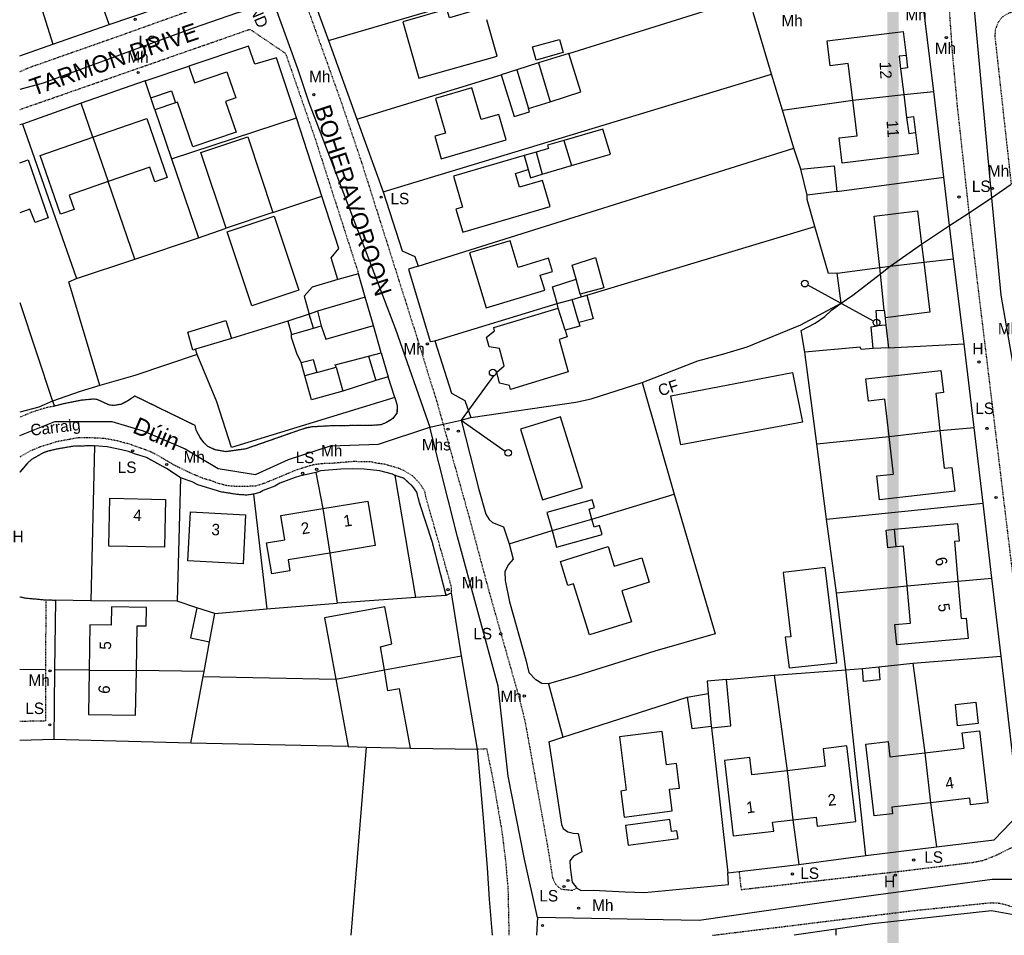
# Model space of a CAD drawing. Header units: metres. Extents: x 611948 to 1225781, y 656699 to 1316021.
# Tile 136 of 169: x 613548 to 613719, y 658843 to 659003. Entities that reach past the tile are written whole.
import ezdxf

# ---------------------------------------------------------------- set-up
doc = ezdxf.new("R2010")
doc.units = ezdxf.units.M
doc.linetypes.add('4696-08$0$PECK', pattern=[0.2, 0.1, -0.1])
for name, color, linetype in [('- EXTENT OF LiDAR SURVEY', 1, 'Continuous'), ('4696-07$0$OTHER_SYM', 253, 'Continuous'), ('4696-08$0$BDY_SYM', 253, 'Continuous'), ('4696-08$0$BLD_INN_W', 253, 'Continuous'), ('4696-08$0$BLD_OTL_P', 253, 'Continuous'), ('4696-08$0$BLD_OTL_S', 253, 'Continuous'), ('4696-08$0$GEN_LIN_D', 253, 'Continuous'), ('4696-08$0$GEN_PCK_D', 253, '4696-08$0$PECK'), ('4696-08$0$OTHER_SYM', 253, 'Continuous'), ('4696-08$0$POLE_SYMB', 253, 'Continuous'), ('4696-08$0$ROADS', 253, 'Continuous'), ('4696-08$0$ROADS_CTR', 253, 'Continuous'), ('4696-08$0$ROADS_PCK', 253, '4696-08$0$PECK'), ('4696-08$0$TOWNLAND', 253, 'Continuous')]:
    doc.layers.add(name, color=color, linetype=linetype)
doc.styles.add('4696-07$0$STANDARD', font='txt')
doc.styles.add('4696-08$0$STANDARD', font='txt')

# ---------------------------------------------------------------- blocks, each defined once
blk = doc.blocks.new('4696-07')
at = {"layer": '4696-07$0$OTHER_SYM', "style": '4696-07$0$STANDARD'}
blk.add_text('H', height=2, rotation=-0.1, dxfattribs=at).set_placement((613546.29, 658911.71))
blk = doc.blocks.new('4696-08$0$43', base_point=(147.36021, 308.857352))
blk.add_line((153.849537, 308.848253), (140.769785, 308.848253))
for centre in [(154.439015, 308.859353), (140.180307, 308.837153)]:
    blk.add_circle(centre, 0.589583)
blk = doc.blocks.new('4696-08$0$13', base_point=(160450.170478, 242323.105036))
blk.add_circle((160450.170478, 242323.105036), 0.187958)
blk = doc.blocks.new('4696-08$0$44', base_point=(141.365186, 309.573129))
for p, q in [((148.348947, 316.096464), (141.361145, 309.556587)), ((141.361145, 309.556587), (147.90133, 302.797619))]:
    blk.add_line(p, q)
for centre in [(148.337847, 316.685942), (148.36005, 302.427234)]:
    blk.add_circle(centre, 0.589583)
blk = doc.blocks.new('4696-08')
at = {"layer": '4696-08$0$BLD_INN_W', "flags": 128}
for points in [[(613702.289, 658996.673), (613701.09, 658996.509), (613701.35, 658994.333)], [(613638.116, 658995.355), (613640.137, 658988.581)], [(613634.357, 658994.168), (613636.372, 658987.39)], [(613570.435, 658989.261), (613574.051, 658990.49), (613574.758, 658988.41)], [(613692.99, 658988.824), (613701.903, 658989.834)], [(613702.393, 658985.852), (613702.781, 658983.058), (613703.944, 658983.204)], [(613560.312, 658982.388), (613563.015, 658974.654)], [(613642.571, 658981.813), (613643.868, 658977.425)], [(613637.694, 658979.79), (613638.769, 658975.927)], [(613635.604, 658979.176), (613636.298, 658976.724)], [(613699.513, 658959.867), (613705.374, 658960.601)], [(613697.687, 658959.639), (613699.513, 658959.867)], [(613645.407, 658955.02), (613644.694, 658957.589)], [(613641.379, 658953.368), (613643.986, 658954.089)], [(613643.986, 658954.089), (613645.56, 658954.526)], [(613645.158, 658950.027), (613643.986, 658954.089)], [(613599.537, 658952.02), (613600.197, 658949.499)], [(613642.757, 658948.708), (613641.578, 658952.529)], [(613698.499, 658952.233), (613698.654, 658950.887)], [(613598.831, 658949.091), (613598.063, 658951.523)], [(613698.789, 658949.589), (613697.263, 658949.453)], [(613608.46, 658944.176), (613609.733, 658939.918)], [(613602.795, 658942.239), (613603.969, 658938.094)], [(613599.435, 658941.339), (613597.352, 658940.739)], [(613699.352, 658930.165), (613708.202, 658931.196)], [(613600.444, 658917.575), (613601.707, 658909.814)], [(613640.484, 658913.749), (613647.443, 658915.756)], [(613700.246, 658913.965), (613700.518, 658910.882)], [(613702.504, 658904.071), (613711.353, 658904.89)], [(613559.667, 658889.401), (613567.914, 658889.31)], [(613602.722, 658887.822), (613611.215, 658889.437)], [(613667.735, 658885.293), (613668.279, 658879.598)], [(613705.565, 658874.983), (613706.566, 658866.253)], [(613681.509, 658871.841), (613682.515, 658863.263)]]:
    blk.add_lwpolyline(points, dxfattribs=at)
at = {"layer": '4696-08$0$BLD_OTL_P', "flags": 128}
for points in [[(613702.289, 658996.673), (613702.557, 658994.482)], [(613574.758, 658988.41), (613571.142, 658987.18)], [(613633.892, 658985.971), (613636.547, 658986.836)], [(613703.6, 658986), (613703.944, 658983.204)], [(613697.263, 658949.453), (613697.059, 658952.133), (613698.499, 658952.233)], [(613594.976, 658947.941), (613598.831, 658949.091)]]:
    blk.add_lwpolyline(points, dxfattribs=at)
at = {"layer": '4696-08$0$BLD_OTL_S', "flags": 128}
for points in [[(613626.962, 659004.473), (613622.558, 659003.223), (613622.135, 659004.712), (613614.456, 659002.532), (613617.252, 658992.683), (613630.88, 658996.552), (613629.078, 659002.895)], [(613692.99, 658988.824), (613692.203, 658995.221), (613689.049, 658994.834), (613688.513, 658999.201), (613701.778, 659000.832), (613702.289, 658996.673)], [(613637.084, 658998.135), (613641.784, 658999.444), (613642.42, 658997.163), (613637.719, 658995.853), (613637.084, 658998.135)], [(613643.388, 658997.022), (613638.116, 658995.355)], [(613640.137, 658988.581), (613645.519, 658990.282), (613643.388, 658997.022)], [(613638.116, 658995.355), (613634.357, 658994.168)], [(613569.437, 658992.195), (613577.047, 658994.783)], [(613577.047, 658994.783), (613578.045, 658991.848), (613583.717, 658993.777), (613585.259, 658989.244), (613583.488, 658988.642), (613585.316, 658983.267), (613577.755, 658980.697), (613575.093, 658988.524), (613574.758, 658988.41)], [(613634.357, 658994.168), (613631.579, 658993.289)], [(613631.579, 658993.289), (613633.892, 658985.971)], [(613702.557, 658994.482), (613701.35, 658994.333)], [(613701.35, 658994.333), (613701.903, 658989.834)], [(613570.435, 658989.261), (613569.437, 658992.195)], [(613621.142, 658978.633), (613632.466, 658981.945), (613631.179, 658986.346), (613628.131, 658985.454), (613626.506, 658991.008), (613620.113, 658989.139), (613621.881, 658983.097), (613619.997, 658982.546), (613621.142, 658978.633)], [(613692.99, 658988.824), (613701.903, 658989.834)], [(613701.903, 658989.834), (613702.393, 658985.852)], [(613571.142, 658987.18), (613570.435, 658989.261)], [(613636.372, 658987.39), (613640.137, 658988.581)], [(613703.944, 658983.204), (613704.403, 658979.473), (613691.138, 658977.843), (613690.594, 658982.266), (613693.747, 658982.654), (613692.99, 658988.824)], [(613636.547, 658986.836), (613636.372, 658987.39)], [(613560.312, 658982.388), (613569.719, 658985.633), (613573.264, 658975.355), (613571.148, 658974.625), (613570.275, 658977.157), (613563.015, 658974.654)], [(613702.393, 658985.852), (613703.6, 658986)], [(613643.868, 658977.425), (613650.665, 658979.421), (613649.375, 658983.812), (613642.571, 658981.813)], [(613563.015, 658974.654), (613556.185, 658972.299), (613557.058, 658969.766), (613554.642, 658968.933), (613551.097, 658979.211), (613560.312, 658982.388)], [(613560.312, 658982.388), (613563.015, 658974.654)], [(613583.566, 658966.506), (613579.171, 658979.692), (613587.368, 658982.424), (613591.764, 658969.238)], [(613642.571, 658981.813), (613639.713, 658980.974), (613639.873, 658980.43), (613637.694, 658979.79)], [(613637.694, 658979.79), (613635.604, 658979.176)], [(613547.541, 658977.925), (613549.003, 658978.463), (613552.501, 658968.293), (613550.221, 658967.501), (613549.301, 658969.847), (613547.541, 658969.218)], [(613635.604, 658979.176), (613623.301, 658975.563), (613624.877, 658970.194), (613623.716, 658969.853), (613624.898, 658965.826), (613640.143, 658970.303), (613638.806, 658974.856), (613634.809, 658973.682), (613634.105, 658976.08), (613636.298, 658976.724)], [(613636.298, 658976.724), (613636.71, 658975.323), (613638.769, 658975.927)], [(613638.769, 658975.927), (613643.868, 658977.425)], [(613683.926, 658976.797), (613689.745, 658977.376), (613690.224, 658972.896)], [(613685.004, 658972.277), (613683.926, 658976.797)], [(613690.224, 658972.896), (613685.004, 658972.277)], [(613591.764, 658969.238), (613583.566, 658966.506)], [(613697.687, 658959.639), (613696.704, 658968.614), (613704.304, 658969.552), (613705.003, 658963.703)], [(613588.086, 658952.95), (613583.78, 658965.866), (613591.977, 658968.598), (613596.283, 658955.682), (613588.086, 658952.95)], [(613633.186, 658964.331), (613626.088, 658962.193), (613628.982, 658952.585), (613639.229, 658955.672), (613638.431, 658958.321), (613640.574, 658958.967), (613639.882, 658961.263), (613634.547, 658959.656), (613633.186, 658964.331)], [(613705.003, 658963.703), (613705.374, 658960.601)], [(613644.694, 658957.589), (613643.98, 658960.068), (613648.08, 658961.367), (613649.519, 658956.127), (613645.407, 658955.02)], [(613705.374, 658960.601), (613706.42, 658951.851), (613698.654, 658950.887)], [(613699.513, 658959.867), (613705.374, 658960.601)], [(613697.687, 658959.639), (613699.513, 658959.867)], [(613697.806, 658958.549), (613697.687, 658959.639)], [(613641.379, 658953.368), (613640.559, 658956.249), (613644.694, 658957.589)], [(613698.499, 658952.233), (613697.806, 658958.549)], [(613607.878, 658954.497), (613599.537, 658952.02)], [(613609.297, 658949.557), (613607.878, 658954.497)], [(613641.379, 658953.368), (613643.986, 658954.089)], [(613643.986, 658954.089), (613645.56, 658954.526)], [(613646.539, 658954.807), (613647.677, 658950.707), (613645.158, 658950.027)], [(613645.407, 658955.02), (613645.56, 658954.526)], [(613645.56, 658954.526), (613646.539, 658954.807)], [(613599.537, 658952.02), (613598.063, 658951.523)], [(613642.757, 658948.708), (613643.126, 658947.531), (613641.737, 658947.088), (613643.275, 658941.468), (613633.234, 658938.351), (613633.035, 658939.031), (613631.335, 658939.49), (613630.875, 658941.371), (613632.122, 658942.478), (613631.286, 658945.537), (613629.516, 658945.811), (613629.016, 658947.492), (613630.45, 658948.569), (613630.311, 658949.159), (613641.578, 658952.529)], [(613641.578, 658952.529), (613641.379, 658953.368)], [(613578.254, 658945.389), (613577.798, 658945.252), (613576.876, 658948.386), (613583.536, 658950.384), (613584.536, 658947.264)], [(613598.063, 658951.523), (613594.377, 658950.281)], [(613594.377, 658950.281), (613594.976, 658947.941)], [(613698.654, 658950.887), (613698.789, 658949.589)], [(613598.831, 658949.091), (613600.197, 658949.499)], [(613600.197, 658949.499), (613600.996, 658947.159), (613609.297, 658949.557)], [(613645.158, 658950.027), (613645.327, 658949.44), (613642.757, 658948.708)], [(613696.558, 658945.514), (613696.193, 658949.306), (613697.263, 658949.453)], [(613698.789, 658949.589), (613699.237, 658945.613)], [(613584.536, 658947.264), (613578.254, 658945.389)], [(613699.237, 658945.613), (613696.558, 658945.514)], [(613596.694, 658943.1), (613598.775, 658943.6), (613599.435, 658941.339)], [(613602.795, 658942.239), (613602.635, 658942.639), (613608.46, 658944.176)], [(613608.46, 658944.176), (613610.655, 658944.756)], [(613610.655, 658944.756), (613611.874, 658940.596)], [(613597.352, 658940.739), (613596.694, 658943.1)], [(613599.435, 658941.339), (613602.795, 658942.239)], [(613699.352, 658930.165), (613698.612, 658936.676), (613695.716, 658936.347), (613695.278, 658940.194), (613708.388, 658941.684), (613708.825, 658937.837), (613707.465, 658937.682), (613708.202, 658931.196)], [(613603.969, 658938.094), (613598.513, 658936.579), (613597.352, 658940.739)], [(613609.733, 658939.918), (613603.969, 658938.094)], [(613611.874, 658940.596), (613609.733, 658939.918)], [(613662.969, 658928.694), (613661.25, 658937.233), (613682.479, 658941.303), (613684.219, 658932.677), (613662.969, 658928.694)], [(613634.991, 658931.452), (613638.838, 658919.081), (613645.798, 658921.244), (613641.951, 658933.616), (613634.991, 658931.452)], [(613708.202, 658931.196), (613708.95, 658924.607), (613710.311, 658924.761), (613710.782, 658920.618), (613697.671, 658919.13), (613697.201, 658923.273), (613700.098, 658923.602), (613699.352, 658930.165)], [(613699.352, 658930.165), (613708.202, 658931.196)], [(613563.276, 658919.376), (613573.012, 658919.165), (613572.832, 658910.83), (613563.095, 658911.042), (613563.276, 658919.376)], [(613601.707, 658909.814), (613594.421, 658908.611), (613594.733, 658906.725), (613591.548, 658906.199), (613590.653, 658911.616), (613593.838, 658912.141), (613593.14, 658916.37), (613600.444, 658917.575)], [(613600.444, 658917.575), (613608.344, 658918.88), (613609.625, 658911.122), (613601.707, 658909.814)], [(613600.444, 658917.575), (613601.707, 658909.814)], [(613647.443, 658915.756), (613646.954, 658917.503), (613647.898, 658917.767), (613647.517, 658919.126), (613639.599, 658916.908), (613640.484, 658913.749)], [(613577.34, 658916.999), (613586.986, 658916.489), (613586.535, 658907.964), (613576.889, 658908.474), (613577.34, 658916.999)], [(613640.484, 658913.749), (613641.291, 658910.869), (613649.209, 658913.086), (613648.784, 658914.604), (613647.84, 658914.339), (613647.443, 658915.756)], [(613640.484, 658913.749), (613647.443, 658915.756)], [(613700.246, 658913.965), (613711.296, 658914.968), (613711.576, 658911.886), (613710.726, 658911.809), (613711.353, 658904.89)], [(613700.518, 658910.882), (613699.122, 658910.755), (613698.842, 658913.838), (613700.246, 658913.965)], [(613647.012, 658895.538), (613644.251, 658904.453), (613643.265, 658904.147), (613641.957, 658908.37), (613650.292, 658910.952), (613651.352, 658907.53), (613656.137, 658909.013), (613657.463, 658904.733), (613652.677, 658903.25), (613654.361, 658897.814), (613647.012, 658895.538)], [(613702.504, 658904.071), (613701.875, 658911.005), (613700.518, 658910.882)], [(613690.22, 658890.674), (613688.156, 658907.3), (613680.81, 658906.432), (613682.202, 658895.218), (613681.204, 658895.135), (613681.87, 658889.777), (613690.22, 658890.674)], [(613711.353, 658904.89), (613711.944, 658898.385), (613712.795, 658898.462), (613713.118, 658894.912), (613700.663, 658893.781), (613700.341, 658897.331), (613703.093, 658897.581), (613702.504, 658904.071)], [(613702.504, 658904.071), (613711.353, 658904.89)], [(613567.914, 658889.31), (613568.056, 658897.147), (613569.626, 658897.119), (613569.683, 658900.308), (613563.566, 658900.419), (613563.508, 658897.23), (613559.81, 658897.297), (613559.667, 658889.401)], [(613611.215, 658889.437), (613610.522, 658893.475), (613612.522, 658893.955), (613611.284, 658900.436), (613600.744, 658898.518), (613602.722, 658887.822)], [(613578.49, 658900.269), (613577.353, 658895.029), (613580.669, 658894.309)], [(613581.583, 658899.263), (613578.49, 658900.269)], [(613580.669, 658894.309), (613581.583, 658899.263)], [(613559.667, 658889.401), (613559.527, 658881.665), (613567.772, 658881.516), (613567.914, 658889.31)], [(613559.667, 658889.401), (613567.914, 658889.31)], [(613602.722, 658887.822), (613611.215, 658889.437)], [(613615.797, 658875.773), (613613.86, 658886.114), (613611.84, 658885.795), (613611.215, 658889.437)], [(613697.519, 658889.95), (613697.723, 658887.683), (613694.866, 658887.427), (613694.662, 658889.693)], [(613694.662, 658889.693), (613697.519, 658889.95)], [(613602.722, 658887.822), (613604.898, 658876.056)], [(613670.963, 658887.761), (613667.547, 658887.442)], [(613667.547, 658887.442), (613667.735, 658885.293)], [(613668.303, 658879.338), (613671.719, 658879.657), (613670.963, 658887.761)], [(613664.104, 658884.669), (613667.735, 658885.293)], [(613667.735, 658885.293), (613668.279, 658879.598)], [(613664.104, 658884.669), (613664.91, 658879.223), (613668.279, 658879.598)], [(613710.912, 658883.409), (613714.505, 658883.787), (613714.895, 658880.075), (613711.302, 658879.697), (613710.912, 658883.409)], [(613652.234, 658877.733), (613653.42, 658868.413), (613652.503, 658868.296), (613653.081, 658863.752), (613661.478, 658864.82), (613660.998, 658868.59), (613662.763, 658868.814), (613662.217, 658873.107), (613660.452, 658872.882), (613659.715, 658878.684), (613652.234, 658877.733)], [(613668.279, 658879.598), (613668.303, 658879.338)], [(613705.565, 658874.983), (613712.414, 658875.77), (613712.109, 658878.428), (613715.14, 658878.776), (613716.58, 658866.222), (613713.551, 658865.874), (613713.417, 658867.039), (613706.566, 658866.253)], [(613706.566, 658866.253), (613699.798, 658865.475), (613699.932, 658864.311), (613696.7, 658863.94), (613695.259, 658876.494), (613699.181, 658876.945), (613699.487, 658874.285), (613705.565, 658874.983)], [(613604.898, 658876.056), (613608.058, 658875.974)], [(613608.058, 658875.974), (613615.797, 658875.773)], [(613682.515, 658863.263), (613686.578, 658863.739), (613686.76, 658862.184), (613693.499, 658862.974), (613691.957, 658876.15), (613687.797, 658875.663), (613688.153, 658872.62), (613681.509, 658871.841)], [(613705.565, 658874.983), (613706.566, 658866.253)], [(613681.509, 658871.841), (613675.353, 658871.12), (613674.996, 658874.163), (613670.567, 658873.645), (613672.111, 658860.468), (613679.181, 658861.296), (613678.999, 658862.851), (613682.515, 658863.263)], [(613681.509, 658871.841), (613682.515, 658863.263)], [(613653.789, 658858.86), (613662.486, 658860.023), (613662.301, 658861.365), (613661.322, 658861.231), (613661.031, 658863.341), (613653.317, 658862.295), (613653.789, 658858.86)]]:
    blk.add_lwpolyline(points, dxfattribs=at)
at = {"layer": '4696-08$0$GEN_LIN_D', "flags": 128}
for points in [[(613563.15, 659002.03), (613583.672, 659009.044), (613582.853, 659012.065), (613586.234, 659014.264), (613584.435, 659019.285)], [(613596.834, 659011.802), (613601.469, 658999.28)], [(613563.15, 659002.03), (613561.206, 659007.669)], [(613601.469, 658999.28), (613626.365, 659006.575)], [(613643.388, 658997.022), (613674.494, 659006.781)], [(613551.479, 659004.527), (613553.349, 658998.613)], [(613678.83, 658993.38), (613675.612, 659004.14)], [(613707.149, 658990.391), (613705.313, 659005.092)], [(613553.349, 658998.613), (613563.15, 659002.03)], [(613547.541, 658996.586), (613553.349, 658998.613)], [(613601.469, 658999.28), (613606.426, 658985.539)], [(613595.886, 658985.78), (613592.388, 658996.262), (613588.588, 658995.143), (613587.49, 658998.284), (613577.047, 658994.783)], [(613606.426, 658985.539), (613631.579, 658993.289)], [(613610.983, 658972.877), (613678.83, 658993.38)], [(613680.748, 658987.079), (613678.83, 658993.38)], [(613569.437, 658992.195), (613558.246, 658988.331)], [(613701.903, 658989.834), (613707.149, 658990.391)], [(613708.905, 658975.43), (613707.149, 658990.391)], [(613558.246, 658988.331), (613548.005, 658984.634)], [(613560.312, 658982.388), (613558.246, 658988.331)], [(613680.748, 658987.079), (613692.99, 658988.824)], [(613571.142, 658987.18), (613574.043, 658978.607)], [(613682.707, 658980.498), (613680.748, 658987.079)], [(613548.005, 658984.634), (613547.541, 658984.521)], [(613548.005, 658984.634), (613557.438, 658957.751)], [(613574.043, 658978.607), (613595.886, 658985.78)], [(613600.303, 658972.099), (613595.886, 658985.78)], [(613606.426, 658985.539), (613610.983, 658972.877)], [(613617.12, 658959.855), (613682.707, 658980.498)], [(613683.926, 658976.797), (613682.707, 658980.498)], [(613574.043, 658978.607), (613578.74, 658964.805)], [(613567.639, 658961.108), (613563.015, 658974.654)], [(613690.224, 658972.896), (613708.905, 658975.43)], [(613709.899, 658966.986), (613708.905, 658975.43)], [(613610.983, 658972.877), (613614.321, 658962.555), (613616.54, 658961.596), (613617.12, 658959.855)], [(613591.764, 658969.238), (613600.303, 658972.099)], [(613603.079, 658957.539), (613601.919, 658961.359), (613603.24, 658962.958), (613600.303, 658972.099)], [(613686.343, 658966.796), (613685.044, 658971.517), (613685.004, 658972.277)], [(613578.74, 658964.805), (613583.566, 658966.506)], [(613646.539, 658954.807), (613686.343, 658966.796)], [(613690.261, 658958.675), (613688.76, 658958.616), (613686.343, 658966.796)], [(613710.582, 658961.19), (613709.899, 658966.986)], [(613567.639, 658961.108), (613578.74, 658964.805)], [(613557.438, 658957.751), (613567.639, 658961.108)], [(613705.374, 658960.601), (613710.582, 658961.19)], [(613712.438, 658946.35), (613710.582, 658961.19)], [(613617.12, 658959.855), (613615.419, 658959.335), (613619.217, 658946.714), (613619.996, 658946.854)], [(613690.261, 658958.675), (613697.687, 658959.639)], [(613561.531, 658939.086), (613556.118, 658957.151), (613557.438, 658957.751)], [(613603.079, 658957.539), (613598.618, 658956.22), (613597.218, 658954.66), (613598.063, 658951.523)], [(613606.699, 658958.537), (613603.079, 658957.539)], [(613607.878, 658954.497), (613606.699, 658958.537)], [(613690.939, 658953.415), (613690.261, 658958.675)], [(613547.541, 658953.524), (613553.273, 658936.318)], [(613619.996, 658946.854), (613641.379, 658953.368)], [(613656.195, 658939.564), (613665.956, 658943.381), (613670.456, 658944.58), (613674.578, 658945.82), (613683.898, 658949.657), (613690.939, 658953.415)], [(613684.617, 658944.877), (613683.957, 658948.637), (613686.398, 658949.956), (613688.139, 658951.116), (613689.279, 658952.195), (613690.939, 658953.415)], [(613594.377, 658950.281), (613584.536, 658947.264)], [(613610.655, 658944.756), (613609.297, 658949.557)], [(613596.694, 658943.1), (613595.936, 658944.62), (613594.996, 658947.421), (613594.976, 658947.941)], [(613619.996, 658946.854), (613622.934, 658937.693), (613625.273, 658936.452), (613626.313, 658933.452)], [(613578.547, 658944.461), (613578.254, 658945.389)], [(613696.558, 658945.514), (613694.45, 658945.329), (613694.296, 658945.764), (613684.617, 658944.877)], [(613699.237, 658945.613), (613712.438, 658946.35)], [(613714.194, 658931.709), (613712.438, 658946.35)], [(613578.547, 658944.461), (613567.63, 658940.776), (613561.531, 658939.086)], [(613613.019, 658936.984), (613584.522, 658928.243), (613581.934, 658936.201), (613578.547, 658944.461)], [(613686.733, 658928.896), (613684.617, 658944.877)], [(613613.019, 658936.984), (613611.874, 658940.596)], [(613561.531, 658939.086), (613558.092, 658937.991), (613553.273, 658936.318)], [(613626.313, 658933.452), (613644.654, 658936.147), (613647.334, 658936.727), (613656.195, 658939.564)], [(613656.195, 658939.564), (613661.83, 658920.123)], [(613553.273, 658936.318), (613550.873, 658935.282), (613547.541, 658934.427)], [(613553.273, 658936.318), (613553.627, 658935.454)], [(613624.612, 658933.013), (613626.313, 658933.452)], [(613624.612, 658933.013), (613627.73, 658920.931), (613628.938, 658916.595), (613629.525, 658915.649), (613630.095, 658915.171), (613632.028, 658914.39), (613633.027, 658911.43)], [(613708.202, 658931.196), (613714.194, 658931.709)], [(613715.77, 658918.548), (613714.194, 658931.709)], [(613686.733, 658928.896), (613699.352, 658930.165)], [(613560.618, 658928.554), (613559.983, 658901.492)], [(613569.669, 658926.503), (613567.752, 658927.065), (613566.513, 658927.567), (613565.314, 658927.848), (613562.837, 658928.371), (613560.618, 658928.554)], [(613688.409, 658915.755), (613686.733, 658928.896)], [(613613.118, 658923.349), (613612.658, 658923.61), (613610.42, 658924.193), (613607.662, 658924.456), (613605.643, 658924.519), (613603.605, 658924.481), (613600.047, 658924.146), (613599.227, 658923.867)], [(613575.621, 658922.958), (613575.054, 658901.433)], [(613582.833, 658920.471), (613578.657, 658921.734), (613577.679, 658922.255), (613575.621, 658922.958)], [(613599.227, 658923.867), (613596.408, 658923.251), (613595.609, 658922.992), (613592.988, 658921.996), (613592.068, 658921.517), (613590.069, 658920.721), (613589.469, 658920.382), (613588.389, 658920.104)], [(613599.227, 658923.867), (613600.444, 658917.575)], [(613616.688, 658902.039), (613613.118, 658923.349)], [(613588.389, 658920.104), (613590.715, 658900.057)], [(613661.83, 658920.123), (613668.964, 658895.74), (613658.443, 658892.682), (613644.901, 658888.446), (613639.838, 658887.004)], [(613647.443, 658915.756), (613661.83, 658920.123)], [(613688.409, 658915.755), (613715.77, 658918.548)], [(613717.287, 658905.448), (613715.77, 658918.548)], [(613690.146, 658902.874), (613688.409, 658915.755)], [(613633.027, 658911.43), (613640.484, 658913.749)], [(613633.027, 658911.43), (613633.726, 658908.77), (613632.887, 658907.85), (613632.246, 658906.61), (613632.326, 658905.05), (613633.044, 658901.31), (613635.902, 658891.209), (613636.462, 658888.988)], [(613601.707, 658909.814), (613602.975, 658901.057)], [(613690.146, 658902.874), (613702.504, 658904.071)], [(613711.353, 658904.89), (613717.287, 658905.448)], [(613718.924, 658891.846), (613717.287, 658905.448)], [(613622.025, 658902.392), (613616.688, 658902.039)], [(613622.925, 658902.852), (613622.025, 658902.392)], [(613624.661, 658891.912), (613622.925, 658902.852)], [(613691.783, 658889.434), (613690.146, 658902.874)], [(613553.768, 658901.62), (613553.633, 658889.428)], [(613559.983, 658901.492), (613553.768, 658901.62)], [(613575.054, 658901.433), (613559.983, 658901.492)], [(613578.49, 658900.269), (613575.054, 658901.433)], [(613590.715, 658900.057), (613602.975, 658901.057)], [(613616.688, 658902.039), (613602.975, 658901.057)], [(613581.583, 658899.263), (613590.715, 658900.057)], [(613579.721, 658889.176), (613580.669, 658894.309)], [(613611.215, 658889.437), (613624.661, 658891.912)], [(613627.458, 658875.61), (613624.661, 658891.912)], [(613703.463, 658890.631), (613718.924, 658891.846)], [(613707.634, 658858.569), (613717.695, 658859.766), (613722.116, 658864.365), (613718.924, 658891.846)], [(613697.519, 658889.95), (613703.463, 658890.631)], [(613703.463, 658890.631), (613705.565, 658874.983)], [(613553.633, 658889.428), (613553.48, 658877.257)], [(613559.667, 658889.401), (613553.633, 658889.428)], [(613579.721, 658889.176), (613567.914, 658889.31)], [(613579.56, 658888.304), (613579.721, 658889.176)], [(613639.838, 658887.004), (613638.721, 658887.028), (613637.66, 658887.689), (613636.462, 658888.988)], [(613670.963, 658887.761), (613679.281, 658888.497)], [(613679.281, 658888.497), (613691.783, 658889.434)], [(613679.281, 658888.497), (613681.509, 658871.841)], [(613691.783, 658889.434), (613694.662, 658889.693)], [(613695.294, 658857.052), (613691.783, 658889.434)], [(613577.437, 658876.644), (613579.56, 658888.304)], [(613579.56, 658888.304), (613602.722, 658887.822)], [(613639.838, 658887.004), (613642.348, 658877.675)], [(613642.348, 658877.675), (613664.104, 658884.669)], [(613668.303, 658879.338), (613671.172, 658853.999)], [(613553.48, 658877.257), (613547.541, 658877.096)], [(613577.437, 658876.644), (613553.48, 658877.257)], [(613604.898, 658876.056), (613577.437, 658876.644)], [(613639.898, 658876.887), (613642.348, 658877.675)], [(613639.898, 658876.887), (613642.114, 658862.426), (613642.434, 658861.766), (613643.254, 658861.186), (613644.194, 658860.965), (613645.054, 658860.905), (613645.673, 658857.665), (613644.253, 658856.926), (613643.573, 658856.086), (613643.652, 658854.946), (613644.012, 658852.366), (613644.832, 658851.346)], [(613608.058, 658875.974), (613605.378, 658843.117)], [(613615.797, 658875.773), (613627.458, 658875.61)], [(613630.106, 658843.117), (613629.541, 658849.43), (613629.232, 658854.91), (613628.534, 658863.57), (613627.458, 658875.61)], [(613706.566, 658866.253), (613707.634, 658858.569)], [(613682.515, 658863.263), (613683.573, 658855.495)], [(613695.294, 658857.052), (613707.634, 658858.569)], [(613683.573, 658855.495), (613695.294, 658857.052)], [(613644.832, 658851.346), (613645.592, 658850.946), (613647.691, 658850.965), (613653.251, 658850.684), (613656.631, 658850.603), (613671.312, 658851.998), (613671.172, 658853.999)], [(613671.172, 658853.999), (613673.133, 658854.258)], [(613673.133, 658854.258), (613683.573, 658855.495)], [(613723.395, 658843.116), (613723.409, 658844.473), (613723.046, 658845.272), (613722.663, 658845.869), (613722.162, 658846.288), (613721.079, 658846.684), (613717.235, 658847.41), (613696.438, 658845.115), (613690.061, 658844.192)], [(613690.061, 658844.192), (613682.736, 658843.116)], [(613690.061, 658844.192), (613690.023, 658843.116)]]:
    blk.add_lwpolyline(points, dxfattribs=at)
at = {"layer": '4696-08$0$GEN_PCK_D', "flags": 128}
for points in [[(613613.019, 658936.984), (613613.453, 658935.581), (613613.411, 658934.242), (613612.671, 658933.324), (613612.33, 658933.044), (613611.45, 658932.546), (613610.57, 658932.187), (613609.032, 658932.089), (613602.115, 658932.018), (613598.538, 658931.823), (613597.618, 658931.644), (613596.239, 658931.206), (613587.001, 658927.98), (613583.542, 658927.505), (613581.724, 658927.807), (613580.405, 658928.408), (613579.746, 658929.029), (613579.108, 658929.869), (613578.39, 658931.169), (613578.171, 658932.069), (613567.665, 658937.199), (613566.244, 658936.281), (613565.184, 658935.763), (613563.945, 658935.545), (613563.126, 658935.665), (613561.168, 658936.568), (613560.488, 658936.688), (613558.31, 658936.471), (613555.451, 658935.915), (613553.627, 658935.454)], [(613560.618, 658928.554), (613556.8, 658928.439), (613553.882, 658927.923), (613552.482, 658927.585), (613551.622, 658927.286), (613549.582, 658926.13), (613548.902, 658925.511), (613547.541, 658923.933)], [(613575.621, 658922.958), (613573.305, 658924.5), (613569.669, 658926.503)], [(613622.025, 658902.392), (613619.598, 658911.669), (613617.369, 658918.567), (613616.871, 658920.467), (613616.153, 658921.406), (613614.596, 658922.868), (613613.118, 658923.349)], [(613588.389, 658920.104), (613587.149, 658919.925), (613585.551, 658920.027), (613582.833, 658920.471)], [(613547.541, 658902.208), (613548.452, 658901.987), (613552.089, 658901.642)], [(613552.089, 658901.642), (613553.768, 658901.62)]]:
    blk.add_lwpolyline(points, dxfattribs=at)
at = {"layer": '4696-08$0$ROADS', "flags": 128}
for points in [[(613563.15, 659002.03), (613583.672, 659009.044), (613582.853, 659012.065), (613586.234, 659014.264), (613584.435, 659019.285)], [(613596.834, 659011.802), (613601.469, 658999.28)], [(613707.149, 658990.391), (613705.313, 659005.092)], [(613553.349, 658998.613), (613563.15, 659002.03)], [(613547.541, 658996.586), (613553.349, 658998.613)], [(613601.469, 658999.28), (613606.426, 658985.539)], [(613595.886, 658985.78), (613592.388, 658996.262), (613588.588, 658995.143), (613587.49, 658998.284), (613577.047, 658994.783)], [(613569.437, 658992.195), (613577.047, 658994.783)], [(613569.437, 658992.195), (613558.246, 658988.331)], [(613708.905, 658975.43), (613707.149, 658990.391)], [(613558.246, 658988.331), (613548.005, 658984.634)], [(613548.005, 658984.634), (613547.541, 658984.521)], [(613600.303, 658972.099), (613595.886, 658985.78)], [(613606.426, 658985.539), (613610.983, 658972.877)], [(613709.899, 658966.986), (613708.905, 658975.43)], [(613610.983, 658972.877), (613614.321, 658962.555), (613616.54, 658961.596), (613617.12, 658959.855)], [(613603.079, 658957.539), (613601.919, 658961.359), (613603.24, 658962.958), (613600.303, 658972.099)], [(613710.582, 658961.19), (613709.899, 658966.986)], [(613712.438, 658946.35), (613710.582, 658961.19)], [(613617.12, 658959.855), (613615.419, 658959.335), (613619.217, 658946.714), (613619.996, 658946.854)], [(613606.699, 658958.537), (613603.079, 658957.539)], [(613607.878, 658954.497), (613606.699, 658958.537)], [(613609.297, 658949.557), (613607.878, 658954.497)], [(613610.655, 658944.756), (613609.297, 658949.557)], [(613619.996, 658946.854), (613622.934, 658937.693), (613625.273, 658936.452), (613626.313, 658933.452)], [(613714.194, 658931.709), (613712.438, 658946.35)], [(613610.655, 658944.756), (613611.874, 658940.596)], [(613613.019, 658936.984), (613611.874, 658940.596)], [(613613.019, 658936.984), (613613.453, 658935.581), (613613.411, 658934.242), (613612.671, 658933.324), (613612.33, 658933.044), (613611.45, 658932.546), (613610.57, 658932.187), (613609.032, 658932.089), (613602.115, 658932.018), (613598.538, 658931.823), (613597.618, 658931.644), (613596.239, 658931.206), (613587.001, 658927.98), (613583.542, 658927.505), (613581.724, 658927.807), (613580.405, 658928.408), (613579.746, 658929.029), (613579.108, 658929.869), (613578.39, 658931.169), (613578.171, 658932.069), (613567.665, 658937.199), (613566.244, 658936.281), (613565.184, 658935.763), (613563.945, 658935.545), (613563.126, 658935.665), (613561.168, 658936.568), (613560.488, 658936.688), (613558.31, 658936.471), (613555.451, 658935.915), (613553.627, 658935.454)], [(613553.273, 658936.318), (613550.873, 658935.282), (613547.541, 658934.427)], [(613553.273, 658936.318), (613553.627, 658935.454)], [(613624.612, 658933.013), (613626.313, 658933.452)], [(613624.612, 658933.013), (613627.73, 658920.931), (613628.938, 658916.595), (613629.525, 658915.649), (613630.095, 658915.171), (613632.028, 658914.39), (613633.027, 658911.43)], [(613715.77, 658918.548), (613714.194, 658931.709)], [(613560.618, 658928.554), (613556.8, 658928.439), (613553.882, 658927.923), (613552.482, 658927.585), (613551.622, 658927.286), (613549.582, 658926.13), (613548.902, 658925.511), (613547.541, 658923.933)], [(613569.669, 658926.503), (613567.752, 658927.065), (613566.513, 658927.567), (613565.314, 658927.848), (613562.837, 658928.371), (613560.618, 658928.554)], [(613575.621, 658922.958), (613573.305, 658924.5), (613569.669, 658926.503)], [(613613.118, 658923.349), (613612.658, 658923.61), (613610.42, 658924.193), (613607.662, 658924.456), (613605.643, 658924.519), (613603.605, 658924.481), (613600.047, 658924.146), (613599.227, 658923.867)], [(613582.833, 658920.471), (613578.657, 658921.734), (613577.679, 658922.255), (613575.621, 658922.958)], [(613599.227, 658923.867), (613596.408, 658923.251), (613595.609, 658922.992), (613592.988, 658921.996), (613592.068, 658921.517), (613590.069, 658920.721), (613589.469, 658920.382), (613588.389, 658920.104)], [(613622.025, 658902.392), (613619.598, 658911.669), (613617.369, 658918.567), (613616.871, 658920.467), (613616.153, 658921.406), (613614.596, 658922.868), (613613.118, 658923.349)], [(613588.389, 658920.104), (613587.149, 658919.925), (613585.551, 658920.027), (613582.833, 658920.471)], [(613717.287, 658905.448), (613715.77, 658918.548)], [(613633.027, 658911.43), (613633.726, 658908.77), (613632.887, 658907.85), (613632.246, 658906.61), (613632.326, 658905.05), (613633.044, 658901.31), (613635.902, 658891.209), (613636.462, 658888.988)], [(613718.924, 658891.846), (613717.287, 658905.448)], [(613547.541, 658902.208), (613548.452, 658901.987), (613552.089, 658901.642)], [(613622.925, 658902.852), (613622.025, 658902.392)], [(613624.661, 658891.912), (613622.925, 658902.852)], [(613552.089, 658901.642), (613553.768, 658901.62)], [(613553.768, 658901.62), (613553.633, 658889.428)], [(613627.458, 658875.61), (613624.661, 658891.912)], [(613707.634, 658858.569), (613717.695, 658859.766), (613722.116, 658864.365), (613718.924, 658891.846)], [(613553.633, 658889.428), (613553.48, 658877.257)], [(613639.838, 658887.004), (613638.721, 658887.028), (613637.66, 658887.689), (613636.462, 658888.988)], [(613639.838, 658887.004), (613642.348, 658877.675)], [(613553.48, 658877.257), (613547.541, 658877.096)], [(613639.898, 658876.887), (613642.348, 658877.675)], [(613639.898, 658876.887), (613642.114, 658862.426), (613642.434, 658861.766), (613643.254, 658861.186), (613644.194, 658860.965), (613645.054, 658860.905), (613645.673, 658857.665), (613644.253, 658856.926), (613643.573, 658856.086), (613643.652, 658854.946), (613644.012, 658852.366), (613644.832, 658851.346)], [(613630.106, 658843.117), (613629.541, 658849.43), (613629.232, 658854.91), (613628.534, 658863.57), (613627.458, 658875.61)], [(613695.294, 658857.052), (613707.634, 658858.569)], [(613683.573, 658855.495), (613695.294, 658857.052)], [(613644.832, 658851.346), (613645.592, 658850.946), (613647.691, 658850.965), (613653.251, 658850.684), (613656.631, 658850.603), (613671.312, 658851.998), (613671.172, 658853.999)], [(613671.172, 658853.999), (613673.133, 658854.258)], [(613673.133, 658854.258), (613683.573, 658855.495)], [(613723.395, 658843.116), (613723.409, 658844.473), (613723.046, 658845.272), (613722.663, 658845.869), (613722.162, 658846.288), (613721.079, 658846.684), (613717.235, 658847.41), (613696.438, 658845.115), (613690.061, 658844.192)], [(613690.061, 658844.192), (613682.736, 658843.116)]]:
    blk.add_lwpolyline(points, dxfattribs=at)
at = {"layer": '4696-08$0$ROADS_CTR', "flags": 128}
for points in [[(613591.915, 659005.773), (613585.401, 659004.046), (613577.843, 659001.389), (613551.65, 658991.823), (613547.541, 658990.713)], [(613591.915, 659005.773), (613596.029, 658994.402), (613598.027, 658988.421), (613613.137, 658948.915), (613619.173, 658931.794)], [(613713.995, 659006.593), (613717.23, 658971.821)], [(613717.23, 658971.821), (613718.814, 658954.795), (613721.338, 658940.471), (613724.186, 658910.374), (613726.525, 658896.668)], [(613547.541, 658930.342), (613553.666, 658932.752), (613563.609, 658932.752), (613569.104, 658931.17), (613576.431, 658928.006), (613582.187, 658924.579), (613588.728, 658923.524), (613594.485, 658926.16), (613601.811, 658928.534), (613610.184, 658928.797), (613619.173, 658931.794)], [(613637.975, 658846.249), (613635.672, 658856.425), (613632.837, 658870.886), (613631.066, 658886.598), (613623.978, 658912.664), (613619.173, 658931.794)], [(613552.062, 658889.447), (613547.541, 658889.503)], [(613727.958, 658852.826), (613717.349, 658852.854), (613693.608, 658849.641), (613666.146, 658845.713), (613637.975, 658846.249)], [(613637.975, 658846.249), (613637.775, 658843.117)]]:
    blk.add_lwpolyline(points, dxfattribs=at)
at = {"layer": '4696-08$0$ROADS_PCK', "flags": 128}
for points in [[(613713.32, 658969.202), (613711.269, 658987.811), (613710.412, 658997.151), (613708.259, 659027.432), (613707.369, 659036.504), (613706.454, 659044.923), (613705.355, 659053.726), (613704.348, 659060.914), (613703.747, 659063.635), (613702.246, 659070.081), (613700.469, 659077.176), (613698.475, 659084.576), (613697.562, 659087.408), (613694.997, 659094.916), (613692.422, 659101.894), (613689.495, 659109.268), (613686.182, 659117.02), (613685.792, 659118.751), (613685.208, 659120.428), (613684.606, 659121.714), (613683.694, 659123.237), (613682.615, 659124.646), (613681.383, 659125.924), (613680.014, 659127.055), (613679.254, 659127.524), (613678.462, 659127.685), (613677.666, 659127.55), (613584.753, 659089.506), (613583.014, 659088.706), (613581.293, 659087.328), (613579.992, 659085.788), (613578.132, 659082.508), (613574.929, 659075.588), (613574.408, 659072.869), (613574.947, 659068.669), (613603.707, 658988.399), (613607.264, 658977.858), (613616.916, 658947.375), (613620.433, 658935.973), (613621.46, 658932.307)], [(613581.257, 659027.705), (613582.398, 659028.285), (613582.998, 659027.965), (613587.115, 659016.984), (613588.413, 659013.264), (613589.232, 659010.323), (613587.613, 659008.364), (613586.532, 659007.764), (613564.65, 658999.93), (613549.028, 658994.446), (613547.541, 658993.781)], [(613768.423, 659000.118), (613767.886, 659005.434), (613767.714, 659006.185), (613767.395, 659006.887), (613766.943, 659007.511), (613766.375, 659008.032), (613765.656, 659008.456), (613762.276, 659008.677), (613761.015, 659008.477), (613721.593, 659004.373), (613720.753, 659004.217), (613719.697, 659003.79), (613719.015, 659003.294), (613718.501, 659002.642), (613718.23, 659002.159), (613717.876, 659001.112), (613717.792, 659000.009), (613720.639, 658974.174)], [(613547.541, 658987.208), (613587.73, 659001.224), (613593.949, 658997.022), (613599.085, 658982.22), (613606.699, 658958.537)], [(613673.133, 658854.258), (613673.492, 658851.097), (613701.873, 658854.371), (613713.934, 658855.847), (613715.854, 658856.226), (613718.054, 658857.106), (613720.794, 658858.466), (613723.476, 658860.825), (613724.496, 658861.845), (613725.396, 658863.465), (613725.656, 658864.344), (613725.836, 658865.664), (613713.32, 658969.202)], [(613553.627, 658935.454), (613552.192, 658935.181), (613551.152, 658934.882), (613549.513, 658934.324), (613547.541, 658933.493)], [(613621.46, 658932.307), (613626.048, 658915.932), (613629.365, 658903.49), (613634.84, 658884.188), (613635.799, 658880.248), (613639.773, 658858.207), (613640.572, 658853.13), (613640.82, 658852.538), (613641.172, 658852), (613641.616, 658851.536), (613642.091, 658851.187), (613644.051, 658850.966), (613644.832, 658851.346)], [(613622.925, 658902.852), (613622.946, 658903.849), (613618.489, 658919.505), (613618.291, 658920.605), (613617.333, 658922.045), (613616.135, 658923.286), (613614.618, 658924.207), (613613.699, 658924.608), (613611.221, 658925.311), (613609.723, 658925.513), (613608.883, 658925.733), (613605.725, 658925.777), (613602.027, 658925.463), (613600.189, 658925.405), (613598.589, 658925.167), (613595.71, 658924.251), (613590.411, 658922.039), (613588.751, 658921.502), (613585.733, 658921.406), (613583.774, 658921.568), (613582.096, 658921.99), (613581.137, 658922.391), (613579.598, 658922.833), (613577.481, 658923.715), (613574.584, 658925.118), (613571.589, 658926.88), (613570.33, 658927.522), (613566.874, 658928.766), (613564.516, 658929.408), (613562.399, 658929.791), (613561.179, 658929.892), (613557.702, 658929.917), (613554.104, 658929.262), (613551.144, 658928.346), (613549.965, 658927.868), (613549.264, 658927.569), (613547.541, 658926.552)], [(613552.089, 658901.642), (613552.062, 658889.447)], [(613552.062, 658889.447), (613552.042, 658880.476), (613547.541, 658880.442)], [(613627.458, 658875.61), (613629.055, 658875.703), (613630.207, 658870.031), (613631.744, 658861.153), (613632.391, 658855.835), (613632.79, 658851.091), (613632.953, 658843.117)], [(613668.512, 658843.117), (613703.551, 658847.43), (613717.157, 658848.815), (613718.559, 658848.733), (613719.824, 658848.43), (613720.785, 658848.1), (613722.454, 658847.342), (613723.727, 658846.176), (613724.332, 658845.132), (613725.125, 658843.116)]]:
    blk.add_lwpolyline(points, dxfattribs=at)
at = {"layer": '4696-08$0$TOWNLAND', "flags": 128}
for points in [[(613717.23, 658971.821), (613720.639, 658974.174)], [(613713.32, 658969.202), (613717.23, 658971.821)], [(613709.899, 658966.986), (613713.32, 658969.202)], [(613705.003, 658963.703), (613709.899, 658966.986)], [(613699.513, 658959.867), (613705.003, 658963.703)], [(613697.806, 658958.549), (613699.513, 658959.867)], [(613690.939, 658953.415), (613693, 658954.835), (613697.806, 658958.549)], [(613656.195, 658939.564), (613665.956, 658943.381), (613670.456, 658944.58), (613674.578, 658945.82), (613683.898, 658949.657), (613690.939, 658953.415)], [(613626.313, 658933.452), (613644.654, 658936.147), (613647.334, 658936.727), (613656.195, 658939.564)], [(613624.612, 658933.013), (613626.313, 658933.452)], [(613619.173, 658931.794), (613621.46, 658932.307)], [(613621.46, 658932.307), (613624.612, 658933.013)]]:
    blk.add_lwpolyline(points, dxfattribs=at)
at = {"layer": '4696-08$0$BDY_SYM'}
for name, p, rotation in [('4696-08$0$43', (613690.939, 658953.415), 331.3530000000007), ('4696-08$0$44', (613624.612, 658933.013), 10.79500000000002)]:
    blk.add_blockref(name, p, dxfattribs=dict(at, rotation=rotation))
at = {"layer": '4696-08$0$OTHER_SYM'}
for p in [(613709.332, 658999.771), (613568.228, 658993.689), (613598.887, 658989.821), (613717.385, 658973.449), (613618.716, 658946.314), (613715.017, 658943.148), (613622.332, 658931.433), (613624.132, 658931.092), (613573.206, 658925.28), (613599.388, 658924.427), (613718.011, 658919.507), (613622.326, 658903.43), (613552.833, 658889.27), (613635.64, 658884.868), (613700.433, 658853.611), (613642.578, 658851.633), (613645.131, 658847.845), (613638.816, 658844.826)]:
    blk.add_blockref('4696-08$0$13', p, dxfattribs=at)
at = {"layer": '4696-08$0$POLE_SYMB'}
for p in [(613567.69, 659002.949), (613610.642, 658971.917), (613711.544, 658971.95), (613716.414, 658931.568), (613567.253, 658927.646), (613596.948, 658923.73), (613631.503, 658895.71), (613552.801, 658879.836), (613703.634, 658856.25), (613682.453, 658853.816), (613643.272, 658852.666)]:
    blk.add_blockref('4696-08$0$13', p, dxfattribs=at)
at = {"layer": '4696-08$0$TOWNLAND'}
for name, p, rotation in [('4696-08$0$43', (613690.939, 658953.415), 331.3530000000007), ('4696-08$0$44', (613624.612, 658933.013), 10.79500000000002)]:
    blk.add_blockref(name, p, dxfattribs=dict(at, rotation=rotation))
at = {"layer": '4696-08$0$BLD_OTL_S', "style": '4696-08$0$STANDARD'}
for s, rotation, p in [('12', -87.30002, (613697.671, 658995.507)), ('11', -85.80002, (613698.879, 658985.267)), ('4', -2.8, (613567.321, 658915.47)), ('1', 8.7, (613604.219, 658914.381)), ('3', -3.5, (613580.964, 658912.965)), ('2', 10.2, (613596.854, 658913.061)), ('6', -75.40002, (613707.311, 658908.838)), ('5', -81.40002, (613707.834, 658900.903)), ('5', 88.10002, (613563.476, 658892.921)), ('6', 82.70002, (613563.184, 658885.152)), ('4', 8.5, (613709.303, 658868.611)), ('2', 6.3, (613688.725, 658865.684)), ('1', 7.4, (613674.513, 658864.384))]:
    blk.add_text(s, height=2, rotation=rotation, dxfattribs=at).set_placement(p)
at = {"layer": '4696-08$0$OTHER_SYM', "style": '4696-08$0$STANDARD'}
for s, p in [('Mh', (613680.532, 659001.739)), ('Mh', (613702.172, 659002.796)), ('Mh', (613707.311, 658996.912)), ('Mh', (613566.333, 658995.37)), ('Mh', (613598.082, 658991.973)), ('Mh', (613716.585, 658975.508)), ('Mh', (613718.338, 658947.967)), ('Mh', (613614.544, 658944.449)), ('H', (613713.877, 658944.489)), ('Mhs', (613617.751, 658927.734)), ('Mh', (613600.15, 658926.684)), ('Mh', (613576.153, 658925.609)), ('Mh', (613624.744, 658903.667)), ('Mh', (613549.083, 658886.637)), ('Mh', (613631.493, 658883.815)), ('H', (613698.465, 658851.506)), ('Mh', (613647.499, 658847.377))]:
    blk.add_text(s, height=2, rotation=-0.1, dxfattribs=at).set_placement(p)
at = {"layer": '4696-08$0$POLE_SYMB', "style": '4696-08$0$STANDARD'}
for p in [(613568.284, 658998.087), (613713.785, 658972.83), (613612.282, 658970.677), (613714.377, 658934.082), (613595.712, 658925.511), (613564.66, 658923.789), (613626.74, 658894.763), (613548.525, 658881.732), (613705.474, 658855.769), (613683.832, 658852.955), (613638.276, 658849.023)]:
    blk.add_text('LS', height=2, rotation=-0.1, dxfattribs=at).set_placement(p)
at = {"layer": '4696-08$0$ROADS', "style": '4696-08$0$STANDARD'}
for s, height, rotation, p in [('TARMON DRIVE', 3, 19, (613549.928, 658989.565)), ('TARMON DRIVE', 3, 19, (613549.928, 658989.565)), ('BOHERAVOROON', 3, -71.80001, (613598.867, 658987.4)), ('BOHERAVOROON', 3, -71.80001, (613598.867, 658987.4)), ('Carraig', 2, 6.7, (613549.54, 658930.277)), ('Carraig', 2, 6.7, (613549.54, 658930.277)), ('Dúin', 3, -23.2, (613567.06, 658930.902)), ('Dúin', 3, -23.2, (613567.06, 658930.902))]:
    blk.add_text(s, height=height, rotation=rotation, dxfattribs=at).set_placement(p)
at = {"layer": '4696-08$0$TOWNLAND', "style": '4696-08$0$STANDARD'}
for s, rotation, p in [('UND', -67.40001, (613586.932, 659006.604)), ('CF', 18.5, (613659.395, 658937.143))]:
    blk.add_text(s, height=2, rotation=rotation, dxfattribs=at).set_placement(p)
blk = doc.blocks.new('OS Mapping')
for name in ['4696-07', '4696-08']:
    blk.add_blockref(name, (0, 0))

msp = doc.modelspace()

# ---------------------------------------------------------------- linework, layer by layer
at = {"layer": '- EXTENT OF LiDAR SURVEY', "const_width": 2}
msp.add_lwpolyline([(613700, 659100), (613700, 656700), (612500, 656700), (612500, 659100)], close=True, dxfattribs=at)

# ---------------------------------------------------------------- block references
msp.add_blockref('OS Mapping', (0, 0))

doc.saveas('drawing.dxf')
